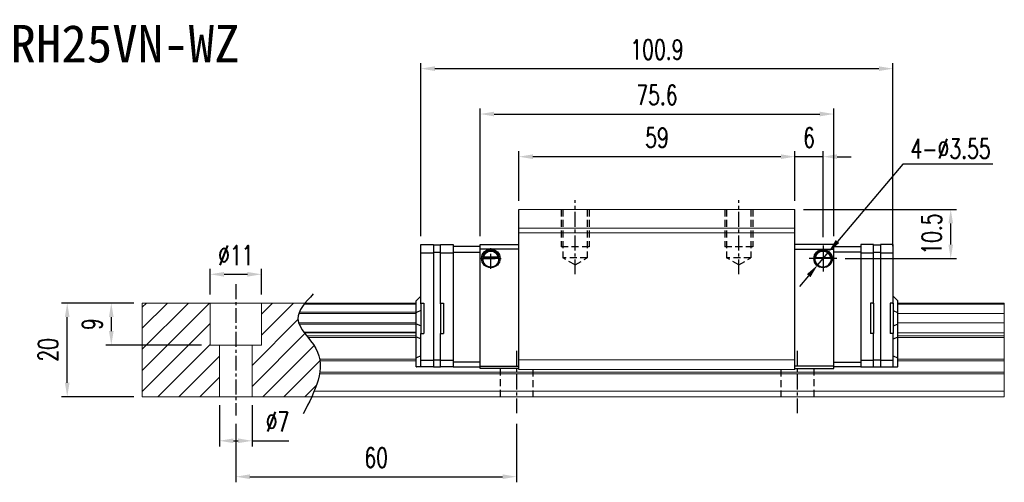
# Model space of a CAD drawing. Header units: millimetres. Extents: x 336 to 669, y 334 to 607.
# Tile 2 of 2: x 458 to 669, y 334 to 433. Entities that reach past the tile are written whole.
import ezdxf
from ezdxf.enums import TextEntityAlignment as Align

# ---------------------------------------------------------------- set-up
doc = ezdxf.new("R2010")
doc.units = ezdxf.units.MM
doc.header["$PDSIZE"] = -1
doc.linetypes.add('CENTER', pattern=[10.16, 6.35, -1.27, 1.27, -1.27])
doc.linetypes.add('DASHED', pattern=[0.75, 0.5, -0.25])
for name, color, linetype in [('2', 7, 'Continuous'), ('CHA', 7, 'Continuous'), ('CL', 1, 'CENTER'), ('DIM', 4, 'Continuous'), ('HID', 2, 'DASHED'), ('OUT', 3, 'Continuous')]:
    doc.layers.add(name, color=color, linetype=linetype)
doc.styles.add('DIM-7', font='SIMPLEX.shx', dxfattribs={"width": 0.7, "bigfont": 'chineset.shx'})
doc.styles.add('T', font='kaiu.ttf')
doc.dimstyles.new('CNS', dxfattribs={"dimtxt": 3.5, "dimasz": 2.5, "dimexe": 1, "dimexo": 1.5, "dimgap": 0.09, "dimtad": 0, "dimdsep": 46, "dimtxsty": 'DIM-7', "dimcen": 0.09, "dimclrd": 1, "dimclre": 1, "dimclrt": 4, "dimadec": 0, "dimazin": 0, "dimtfac": 1, "dimtix": 1, "dimtmove": 2, "dimatfit": 3, "dimfxl": 1, "dimtvp": 0.971429, "dimtolj": 1, "dimarcsym": 0})
doc.dimstyles.new('CNSx1 (指線專用)', dxfattribs={"dimscale": 0.8, "dimtxt": 3.5, "dimasz": 2.5, "dimexe": 1, "dimexo": 1.5, "dimgap": 1, "dimtad": 1, "dimtih": 1, "dimtoh": 1, "dimdsep": 46, "dimtxsty": 'DIM-7', "dimcen": 0.09, "dimclrd": 256, "dimclre": 256, "dimclrt": 4, "dimadec": 0, "dimazin": 0, "dimtfac": 1, "dimtix": 1, "dimtmove": 1, "dimatfit": 3, "dimfxl": 1, "dimtvp": 0.971429, "dimtolj": 1, "dimarcsym": 0})

# ---------------------------------------------------------------- blocks, each defined once
blk = doc.blocks.new('*D5')
at = {"layer": 'DEFPOINTS', "color": 0}
for p in [(468.34, 372.54), (484.37, 372.54), (484.37, 352.54)]:
    blk.add_point(p, dxfattribs=at)
at = {"layer": 'DIM', "color": 7, "lineweight": -2}
for p, q in [((482.57, 372.54), (467.14, 372.54)), ((468.34, 355.54), (468.34, 369.54)), ((482.57, 352.54), (467.14, 352.54))]:
    blk.add_line(p, q, dxfattribs=at)
at = {"layer": 'DIM', "color": 7}
for points in [[(467.84, 369.54), (468.84, 369.54), (468.34, 372.54)], [(467.84, 355.54), (468.84, 355.54), (468.34, 352.54)]]:
    blk.add_solid(points, dxfattribs=at)
at = {"layer": 'DIM', "color": 7, "insert": (464.26, 362.54), "char_height": 4.2, "attachment_point": 5, "rotation": 90, "style": 'DIM-7'}
blk.add_mtext('\\A1;20', dxfattribs=at)
blk = doc.blocks.new('*D6')
at = {"layer": 'DEFPOINTS', "color": 0}
for p in [(509.87, 378.68), (498.87, 372.54), (509.87, 372.54)]:
    blk.add_point(p, dxfattribs=at)
at = {"layer": 'DIM', "color": 7, "lineweight": -2}
for p, q in [((498.87, 374.34), (498.87, 379.88)), ((509.87, 374.34), (509.87, 379.88)), ((501.87, 378.68), (506.87, 378.68))]:
    blk.add_line(p, q, dxfattribs=at)
at = {"layer": 'DIM', "color": 7}
for points in [[(501.87, 379.18), (501.87, 378.18), (498.87, 378.68)], [(506.87, 379.18), (506.87, 378.18), (509.87, 378.68)]]:
    blk.add_solid(points, dxfattribs=at)
at = {"layer": 'DIM', "color": 7, "insert": (504.37, 382.76), "char_height": 4.2, "attachment_point": 5, "style": 'DIM-7'}
blk.add_mtext('\\A1;%%C11', dxfattribs=at)
blk = doc.blocks.new('*D7')
at = {"layer": 'DEFPOINTS', "color": 0}
for p in [(500.87, 352.54), (507.87, 352.54), (507.87, 343.13)]:
    blk.add_point(p, dxfattribs=at)
at = {"layer": 'DIM', "color": 7, "lineweight": -2}
for p, q in [((500.87, 350.74), (500.87, 341.93)), ((507.87, 350.74), (507.87, 341.93)), ((503.87, 343.13), (504.87, 343.13)), ((507.87, 343.13), (515.71, 343.13))]:
    blk.add_line(p, q, dxfattribs=at)
at = {"layer": 'DIM', "color": 7}
for points in [[(503.87, 343.63), (503.87, 342.63), (500.87, 343.13)], [(504.87, 343.63), (504.87, 342.63), (507.87, 343.13)]]:
    blk.add_solid(points, dxfattribs=at)
at = {"layer": 'DIM', "color": 7, "insert": (513.29, 347.21), "char_height": 4.2, "attachment_point": 5, "style": 'DIM-7'}
blk.add_mtext('\\A1;%%C7', dxfattribs=at)
blk = doc.blocks.new('*D9')
at = {"layer": 'DEFPOINTS', "color": 0}
for p in [(504.37, 348.54), (564.37, 348.54), (564.37, 335.46)]:
    blk.add_point(p, dxfattribs=at)
at = {"layer": 'DIM', "color": 7, "lineweight": -2}
for p, q in [((504.37, 346.74), (504.37, 334.26)), ((564.37, 346.74), (564.37, 334.26)), ((507.37, 335.46), (561.37, 335.46))]:
    blk.add_line(p, q, dxfattribs=at)
at = {"layer": 'DIM', "color": 7}
for points in [[(507.37, 335.96), (507.37, 334.96), (504.37, 335.46)], [(561.37, 335.96), (561.37, 334.96), (564.37, 335.46)]]:
    blk.add_solid(points, dxfattribs=at)
at = {"layer": 'DIM', "color": 7, "insert": (534.37, 339.54), "char_height": 4.2, "attachment_point": 5, "style": 'DIM-7'}
blk.add_mtext('\\A1;60', dxfattribs=at)
blk = doc.blocks.new('*D11')
at = {"layer": 'DEFPOINTS', "color": 0}
for p in [(564.87, 403.8), (564.87, 392.54), (623.87, 392.54)]:
    blk.add_point(p, dxfattribs=at)
at = {"layer": 'DIM', "color": 7, "lineweight": -2}
for p, q in [((564.87, 394.34), (564.87, 405)), ((623.87, 394.34), (623.87, 405)), ((620.87, 403.8), (567.87, 403.8))]:
    blk.add_line(p, q, dxfattribs=at)
at = {"layer": 'DIM', "color": 7}
for points in [[(567.87, 404.3), (567.87, 403.3), (564.87, 403.8)], [(620.87, 404.3), (620.87, 403.3), (623.87, 403.8)]]:
    blk.add_solid(points, dxfattribs=at)
at = {"layer": 'DIM', "color": 7, "insert": (594.37, 407.88), "char_height": 4.2, "attachment_point": 5, "style": 'DIM-7'}
blk.add_mtext('\\A1;59', dxfattribs=at)
blk = doc.blocks.new('*D12')
at = {"layer": 'DEFPOINTS', "color": 0}
for p in [(623.87, 403.8), (623.87, 392.54), (629.87, 384.82)]:
    blk.add_point(p, dxfattribs=at)
at = {"layer": 'DIM', "color": 7, "lineweight": -2}
for p, q in [((623.87, 394.34), (623.87, 405)), ((629.87, 386.62), (629.87, 405)), ((620.87, 403.8), (617.87, 403.8)), ((629.87, 403.8), (623.87, 403.8)), ((632.87, 403.8), (635.87, 403.8))]:
    blk.add_line(p, q, dxfattribs=at)
at = {"layer": 'DIM', "color": 7}
for points in [[(620.87, 404.3), (620.87, 403.3), (623.87, 403.8)], [(632.87, 404.3), (632.87, 403.3), (629.87, 403.8)]]:
    blk.add_solid(points, dxfattribs=at)
at = {"layer": 'DIM', "color": 7, "insert": (626.87, 407.88), "char_height": 4.2, "attachment_point": 5, "style": 'DIM-7'}
blk.add_mtext('\\A1;6', dxfattribs=at)
blk = doc.blocks.new('*D13')
at = {"layer": 'DEFPOINTS', "color": 0}
for p in [(623.87, 392.54), (657.16, 392.54), (632.83, 382.04)]:
    blk.add_point(p, dxfattribs=at)
at = {"layer": 'DIM', "color": 7, "lineweight": -2}
for p, q in [((625.67, 392.54), (658.36, 392.54)), ((657.16, 385.04), (657.16, 389.54)), ((634.63, 382.04), (658.36, 382.04))]:
    blk.add_line(p, q, dxfattribs=at)
at = {"layer": 'DIM', "color": 7}
for points in [[(656.66, 389.54), (657.66, 389.54), (657.16, 392.54)], [(656.66, 385.04), (657.66, 385.04), (657.16, 382.04)]]:
    blk.add_solid(points, dxfattribs=at)
at = {"layer": 'DIM', "color": 7, "insert": (653.08, 387.29), "char_height": 4.2, "attachment_point": 5, "rotation": 90, "style": 'DIM-7'}
blk.add_mtext('\\A1;10.5', dxfattribs=at)
blk = doc.blocks.new('*D18')
at = {"layer": 'DEFPOINTS', "color": 0}
for p in [(632.17, 412.91), (556.57, 385.04), (632.17, 385.04)]:
    blk.add_point(p, dxfattribs=at)
at = {"layer": 'DIM', "color": 7, "lineweight": -2}
for p, q in [((556.57, 386.84), (556.57, 414.11)), ((559.57, 412.91), (629.17, 412.91)), ((632.17, 386.84), (632.17, 414.11))]:
    blk.add_line(p, q, dxfattribs=at)
at = {"layer": 'DIM', "color": 7}
for points in [[(559.57, 413.41), (559.57, 412.41), (556.57, 412.91)], [(629.17, 413.41), (629.17, 412.41), (632.17, 412.91)]]:
    blk.add_solid(points, dxfattribs=at)
at = {"layer": 'DIM', "color": 7, "insert": (594.37, 416.99), "char_height": 4.2, "attachment_point": 5, "style": 'DIM-7'}
blk.add_mtext('\\A1;75.6', dxfattribs=at)
blk = doc.blocks.new('*D70')
at = {"layer": 'DEFPOINTS', "color": 0}
for p in [(484.37, 372.54), (477.76, 363.54), (498.87, 363.54)]:
    blk.add_point(p, dxfattribs=at)
at = {"layer": 'DIM', "color": 7, "lineweight": -2}
for p, q in [((482.57, 372.54), (476.56, 372.54)), ((477.76, 369.54), (477.76, 366.54)), ((497.07, 363.54), (476.56, 363.54))]:
    blk.add_line(p, q, dxfattribs=at)
at = {"layer": 'DIM', "color": 7}
for points in [[(477.26, 369.54), (478.26, 369.54), (477.76, 372.54)], [(477.26, 366.54), (478.26, 366.54), (477.76, 363.54)]]:
    blk.add_solid(points, dxfattribs=at)
at = {"layer": 'DIM', "color": 7, "insert": (473.68, 368.04), "char_height": 4.2, "attachment_point": 5, "rotation": 90, "style": 'DIM-7'}
blk.add_mtext('\\A1;9', dxfattribs=at)
blk = doc.blocks.new('*D72')
at = {"layer": 'DEFPOINTS', "color": 0}
for p in [(644.82, 422.6), (543.92, 385.04), (644.82, 382.88)]:
    blk.add_point(p, dxfattribs=at)
at = {"layer": 'DIM', "color": 7, "lineweight": -2}
for p, q in [((543.92, 386.84), (543.92, 423.8)), ((644.82, 384.68), (644.82, 423.8)), ((546.92, 422.6), (641.82, 422.6))]:
    blk.add_line(p, q, dxfattribs=at)
at = {"layer": 'DIM', "color": 7}
for points in [[(546.92, 423.1), (546.92, 422.1), (543.92, 422.6)], [(641.82, 423.1), (641.82, 422.1), (644.82, 422.6)]]:
    blk.add_solid(points, dxfattribs=at)
at = {"layer": 'DIM', "color": 7, "insert": (594.37, 426.68), "char_height": 4.2, "attachment_point": 5, "style": 'DIM-7'}
blk.add_mtext('\\A1;100.9', dxfattribs=at)
blk = doc.blocks.new('*D116')
at = {"layer": 'DEFPOINTS', "color": 0}
for p in [(631.02, 383.4), (628.73, 380.69)]:
    blk.add_point(p, dxfattribs=at)
at = {"layer": 'DIM', "color": 0, "lineweight": -2}
for p, q in [((646.89, 402.21), (632.95, 385.69)), ((666.15, 402.21), (646.89, 402.21)), ((628.73, 380.69), (631.02, 383.4)), ((626.79, 378.39), (624.86, 376.1))]:
    blk.add_line(p, q, dxfattribs=at)
at = {"layer": 'DIM', "color": 0}
for points in [[(632.57, 386.01), (633.33, 385.37), (631.02, 383.4)], [(626.41, 378.71), (627.18, 378.07), (628.73, 380.69)]]:
    blk.add_solid(points, dxfattribs=at)
at = {"layer": 'DIM', "color": 0, "insert": (657.12, 405.51), "char_height": 4.2, "attachment_point": 5, "style": 'DIM-7'}
blk.add_mtext('\\A1;4-∅3.55', dxfattribs=at)

msp = doc.modelspace()

# ---------------------------------------------------------------- linework, layer by layer
at = {"layer": '2', "color": 0, "linetype": 'Continuous'}
for p, q in [((564.873, 358.342), (564.873, 392.542)), ((623.873, 358.342), (623.873, 392.542)), ((543.923, 372.363), (543.923, 385.042)), ((543.923, 385.042), (546.623, 385.042)), ((543.923, 383.268), (546.623, 383.268)), ((546.623, 385.042), (546.623, 358.942)), ((546.623, 384.942), (548.123, 384.942)), ((546.623, 383.442), (548.123, 383.442)), ((548.123, 372.363), (548.123, 385.042)), ((548.123, 385.042), (550.823, 385.042)), ((548.123, 383.268), (550.823, 383.268)), ((550.823, 385.042), (550.823, 358.942)), ((556.573, 384.642), (550.823, 384.642)), ((550.823, 383.442), (556.573, 383.442)), ((556.573, 385.042), (564.873, 385.042)), ((556.573, 358.542), (556.573, 385.042)), ((564.873, 384.042), (556.573, 384.042)), ((623.873, 384.042), (632.173, 384.042)), ((632.173, 385.042), (623.874, 385.042)), ((632.173, 358.542), (632.173, 385.042)), ((632.173, 384.642), (637.923, 384.642)), ((637.923, 383.442), (632.173, 383.442)), ((640.623, 385.042), (637.923, 385.042)), ((637.923, 385.042), (637.923, 358.942)), ((637.923, 383.268), (640.623, 383.268)), ((640.623, 383.238), (640.623, 385.042)), ((640.623, 384.942), (642.123, 384.942)), ((640.623, 383.442), (642.123, 383.442)), ((640.623, 382.884), (640.623, 383.238)), ((644.823, 385.042), (642.123, 385.042)), ((642.123, 385.042), (642.123, 358.942)), ((642.123, 383.268), (644.823, 383.268)), ((644.823, 383.238), (644.823, 385.042)), ((644.823, 382.884), (644.823, 383.238)), ((557.099, 382.114), (560.648, 382.114)), ((560.505, 382.247), (557.242, 382.247)), ((560.429, 382.314), (557.318, 382.314)), ((631.648, 382.092), (628.099, 382.092)), ((628.242, 382.225), (631.505, 382.225)), ((628.319, 382.292), (631.429, 382.292)), ((640.623, 372.341), (640.623, 382.884)), ((644.823, 372.341), (644.823, 382.884)), ((542.923, 373.042), (542.973, 373.092)), ((542.923, 370.538), (542.923, 373.042)), ((543.923, 374.042), (542.973, 373.092)), ((543.923, 372.542), (543.923, 366.042)), ((543.923, 372.542), (544.523, 372.542)), ((544.523, 372.542), (544.523, 366.042)), ((548.123, 372.542), (548.123, 366.042)), ((548.123, 372.542), (548.723, 372.542)), ((548.723, 372.542), (548.723, 366.042)), ((640.023, 372.542), (640.023, 366.042)), ((640.623, 372.542), (640.023, 372.542)), ((640.623, 372.542), (640.623, 366.042)), ((644.223, 372.542), (644.223, 366.042)), ((644.823, 372.542), (644.223, 372.542)), ((644.823, 374.042), (645.773, 373.092)), ((644.823, 372.542), (644.823, 366.042)), ((645.823, 373.042), (645.773, 373.092)), ((645.823, 370.538), (645.823, 373.042)), ((542.923, 370.538), (542.973, 370.557)), ((542.923, 368.045), (542.923, 370.538)), ((543.923, 370.932), (542.973, 370.557)), ((644.823, 370.932), (645.773, 370.557)), ((645.823, 370.538), (645.773, 370.557)), ((645.823, 368.045), (645.823, 370.538)), ((542.923, 365.311), (542.923, 368.045)), ((542.923, 368.045), (542.973, 368.026)), ((543.923, 367.652), (542.973, 368.026)), ((644.823, 367.652), (645.773, 368.026)), ((645.823, 368.045), (645.773, 368.026)), ((645.823, 365.311), (645.823, 368.045)), ((542.923, 360.832), (542.923, 365.311)), ((542.923, 365.311), (542.973, 365.291)), ((543.923, 364.917), (542.973, 365.291)), ((543.923, 366.042), (544.523, 366.042)), ((543.923, 358.942), (543.923, 366.042)), ((548.123, 366.042), (548.723, 366.042)), ((548.123, 360.499), (548.123, 366.042)), ((640.623, 366.042), (640.023, 366.042)), ((640.623, 360.499), (640.623, 366.042)), ((644.823, 366.042), (644.223, 366.042)), ((644.823, 360.499), (644.823, 366.042)), ((644.823, 364.917), (645.773, 365.291)), ((645.823, 365.311), (645.773, 365.291)), ((645.823, 360.832), (645.823, 365.311)), ((542.923, 360.832), (542.973, 360.853)), ((542.923, 358.942), (542.923, 360.832)), ((543.923, 361.246), (542.973, 360.853)), ((543.923, 360.317), (546.623, 360.321)), ((546.623, 360.442), (548.123, 360.442)), ((548.123, 360.146), (548.123, 360.499)), ((548.123, 360.317), (550.823, 360.321)), ((548.123, 359.088), (548.123, 360.146)), ((556.573, 359.942), (550.823, 359.942)), ((632.173, 359.942), (637.923, 359.942)), ((637.923, 360.317), (640.623, 360.317)), ((640.623, 360.146), (640.623, 360.499)), ((640.623, 360.442), (642.123, 360.442)), ((640.623, 358.942), (640.623, 360.146)), ((642.123, 360.317), (644.823, 360.317)), ((644.823, 361.246), (645.773, 360.853)), ((644.823, 360.146), (644.823, 360.499)), ((644.823, 359.088), (644.823, 360.146)), ((645.823, 360.832), (645.773, 360.853)), ((645.823, 358.942), (645.823, 360.832)), ((542.923, 358.942), (542.973, 358.942)), ((543.923, 358.942), (542.973, 358.942)), ((546.623, 358.942), (543.923, 358.942)), ((546.623, 358.942), (548.123, 358.942)), ((548.123, 358.942), (548.123, 359.088)), ((550.823, 358.942), (548.123, 358.942)), ((550.823, 358.942), (556.573, 358.942)), ((556.573, 359.042), (564.873, 359.042)), ((564.873, 358.542), (556.573, 358.542)), ((632.173, 359.042), (623.873, 359.042)), ((623.873, 358.542), (632.173, 358.542)), ((637.923, 358.942), (632.173, 358.942)), ((637.923, 358.942), (640.623, 358.942)), ((640.623, 358.942), (642.123, 358.942)), ((642.123, 358.942), (644.823, 358.942)), ((644.823, 358.942), (644.823, 359.088)), ((644.823, 358.942), (645.773, 358.942)), ((645.823, 358.942), (645.773, 358.942))]:
    msp.add_line(p, q, dxfattribs=at)
at = {"layer": '2', "color": 0, "linetype": 'Continuous', "extrusion": (0, 0, -1)}
for centre, radius, start, end in [((-558.873, 382.064), 1.975, 270, 90), ((-558.873, 382.064), 1.575, 9.1332, 90), ((-558.873, 382.064), 1.975, 90, 270), ((-558.873, 382.064), 1.575, 90, 170.8668), ((-629.874, 382.042), 1.975, 270, 90), ((-629.874, 382.042), 1.575, 9.1332, 90), ((-629.874, 382.042), 1.975, 90, 270), ((-629.874, 382.042), 1.575, 90, 170.8668)]:
    msp.add_arc(centre, radius, start, end, dxfattribs=at)
at = {"layer": '2', "color": 0, "linetype": 'Continuous'}
for centre, start, end in [((558.873, 382.064), 90, 270), ((558.873, 382.064), 270, 90), ((629.874, 382.042), 90, 270), ((629.874, 382.042), 270, 90)]:
    msp.add_arc(centre, 1.775, start, end, dxfattribs=at)
for points, knots in [([(557.242, 382.247), (557.258, 382.323), (557.28, 382.413), (557.343, 382.602), (557.386, 382.704), (557.491, 382.9), (557.554, 382.996), (557.726, 383.207), (557.845, 383.318), (558.104, 383.498), (558.249, 383.571), (558.551, 383.668), (558.713, 383.695), (558.873, 383.695)], [0, 0, 0, 0, 0.1376864, 0.1376864, 0.275472, 0.275472, 0.4123557, 0.4123557, 0.6064308, 0.6064308, 0.8046387, 0.8046387, 1, 1, 1, 1]), ([(558.873, 383.695), (559.025, 383.695), (559.177, 383.671), (559.494, 383.575), (559.66, 383.491), (559.93, 383.293), (560.044, 383.182), (560.216, 382.963), (560.283, 382.856), (560.389, 382.642), (560.43, 382.532), (560.479, 382.366), (560.494, 382.303), (560.505, 382.247)], [0, 0, 0, 0, 0.1837975, 0.1837975, 0.4104893, 0.4104893, 0.6000274, 0.6000274, 0.749109, 0.749109, 0.8991923, 0.8991923, 1, 1, 1, 1]), ([(629.874, 383.673), (629.723, 383.673), (629.57, 383.649), (629.253, 383.553), (629.087, 383.469), (628.817, 383.271), (628.703, 383.16), (628.531, 382.941), (628.464, 382.834), (628.358, 382.62), (628.317, 382.51), (628.268, 382.344), (628.254, 382.281), (628.242, 382.225)], [0, 0, 0, 0, 0.1837975, 0.1837975, 0.4104893, 0.4104893, 0.6000274, 0.6000274, 0.749109, 0.749109, 0.8991923, 0.8991923, 1, 1, 1, 1]), ([(631.505, 382.225), (631.49, 382.301), (631.468, 382.391), (631.404, 382.58), (631.361, 382.682), (631.256, 382.878), (631.193, 382.974), (631.021, 383.185), (630.902, 383.296), (630.643, 383.477), (630.498, 383.549), (630.196, 383.646), (630.034, 383.673), (629.874, 383.673)], [0, 0, 0, 0, 0.1376864, 0.1376864, 0.275472, 0.275472, 0.4123557, 0.4123557, 0.6064308, 0.6064308, 0.8046387, 0.8046387, 1, 1, 1, 1])]:
    msp.add_open_spline(points, degree=3, knots=knots, dxfattribs=at)
for points in [[(557.242, 382.247), (557.267, 382.269), (557.293, 382.292), (557.318, 382.314)], [(560.429, 382.314), (560.454, 382.292), (560.48, 382.269), (560.505, 382.247)], [(628.319, 382.292), (628.293, 382.27), (628.267, 382.247), (628.242, 382.225)], [(631.505, 382.225), (631.48, 382.247), (631.454, 382.27), (631.429, 382.292)]]:
    msp.add_open_spline(points, degree=3, dxfattribs=at)
at = {"layer": 'CL', "color": 0, "ltscale": 0.5}
for p, q in [((576.873, 378.691), (576.873, 394.542)), ((611.873, 378.691), (611.873, 394.542)), ((558.873, 379.847), (558.873, 384.281)), ((556.657, 382.064), (561.09, 382.064)), ((504.373, 376.542), (504.373, 348.542)), ((564.373, 362.342), (564.373, 348.542)), ((624.373, 362.342), (624.373, 348.542))]:
    msp.add_line(p, q, dxfattribs=at)
at = {"layer": 'DIM', "color": 0}
for p, q in [((629.874, 384.824), (629.874, 379.259)), ((632.835, 382.042), (626.913, 382.042)), ((484.373, 371.644), (485.271, 372.542)), ((484.373, 367.154), (489.761, 372.542)), ((484.373, 362.664), (494.251, 372.542)), ((484.373, 358.174), (498.741, 372.542)), ((509.873, 370.203), (512.212, 372.542)), ((509.873, 365.713), (516.702, 372.542)), ((507.873, 359.223), (517.652, 369.002)), ((484.373, 353.684), (498.873, 368.184)), ((507.873, 354.733), (519.159, 366.019)), ((487.722, 352.542), (498.873, 363.693)), ((510.172, 352.542), (521.096, 363.465)), ((492.212, 352.542), (500.873, 361.203)), ((514.662, 352.542), (522.332, 360.211)), ((496.702, 352.542), (500.873, 356.713)), ((519.153, 352.542), (521.598, 354.987))]:
    msp.add_line(p, q, dxfattribs=at)
msp.add_open_spline([(520.927, 374.504), (519.245, 372.713), (515.587, 368.817), (525.113, 361.132), (521.297, 353.747), (518.784, 348.883)], degree=3, knots=[0, 0, 0, 0, 6.2737393, 13.647637, 27.8750855, 27.8750855, 27.8750855, 27.8750855], dxfattribs=at)
at = {"layer": 'HID', "color": 0, "ltscale": 3}
for p, q in [((573.873, 392.542), (573.873, 384.542)), ((574.273, 392.542), (574.273, 382.192)), ((579.473, 392.542), (579.473, 382.192)), ((579.873, 392.542), (579.873, 384.542)), ((608.873, 392.542), (608.873, 384.542)), ((609.273, 392.542), (609.273, 382.192)), ((614.473, 392.542), (614.473, 382.192)), ((614.873, 392.542), (614.873, 384.542)), ((579.873, 384.542), (573.873, 384.542)), ((614.873, 384.542), (608.873, 384.542)), ((579.473, 382.192), (574.273, 382.192)), ((576.873, 380.691), (574.273, 382.192)), ((576.873, 380.69), (579.473, 382.192)), ((611.873, 380.691), (609.273, 382.192)), ((614.473, 382.192), (609.273, 382.192)), ((611.873, 380.69), (614.473, 382.192)), ((560.873, 358.542), (560.873, 352.542)), ((567.873, 358.342), (567.873, 352.542)), ((620.873, 358.342), (620.873, 352.542)), ((627.873, 358.542), (627.873, 352.542))]:
    msp.add_line(p, q, dxfattribs=at)
at = {"layer": 'OUT', "color": 0, "linetype": 'Continuous', "lineweight": 15}
for p, q in [((623.873, 392.542), (564.873, 392.542)), ((623.873, 388.542), (564.873, 388.542)), ((623.873, 387.542), (564.873, 387.542)), ((484.373, 372.542), (484.373, 352.542)), ((542.923, 372.542), (484.373, 372.542)), ((498.873, 363.542), (498.873, 372.542)), ((509.873, 363.542), (509.873, 372.542)), ((668.609, 372.542), (645.823, 372.542)), ((668.609, 372.542), (668.609, 372.285)), ((542.923, 370.576), (517.921, 370.576)), ((542.923, 372.285), (518.966, 372.285)), ((668.609, 372.285), (645.823, 372.285)), ((668.609, 372.285), (668.609, 370.576)), ((668.609, 370.576), (668.609, 370.281)), ((542.923, 368.301), (517.808, 368.301)), ((542.923, 370.281), (517.811, 370.281)), ((668.609, 370.281), (645.823, 370.281)), ((668.609, 368.301), (645.823, 368.301)), ((668.609, 370.281), (668.609, 368.301)), ((668.609, 368.301), (668.609, 368.006)), ((542.923, 368.006), (517.919, 368.006)), ((542.923, 366.326), (518.928, 366.326)), ((542.923, 366.162), (519.051, 366.162)), ((668.609, 366.162), (645.823, 366.162)), ((668.609, 368.006), (668.609, 366.326)), ((668.609, 366.326), (668.609, 366.162)), ((668.609, 366.162), (668.609, 365.568)), ((542.923, 365.568), (519.51, 365.568)), ((542.923, 365.214), (519.79, 365.214)), ((668.609, 365.568), (645.823, 365.568)), ((668.609, 365.214), (645.823, 365.214)), ((668.609, 365.568), (668.609, 365.214)), ((668.609, 365.214), (668.609, 360.549)), ((509.873, 363.542), (498.873, 363.542)), ((500.873, 363.542), (500.873, 352.542)), ((507.873, 363.542), (507.873, 352.542)), ((542.923, 360.549), (522.281, 360.549)), ((542.923, 360.195), (522.334, 360.195)), ((623.873, 360.392), (564.873, 360.392)), ((668.609, 360.549), (645.823, 360.549)), ((668.609, 360.195), (645.823, 360.195)), ((668.609, 360.549), (668.609, 360.195)), ((668.609, 360.195), (668.609, 357.788)), ((668.609, 357.788), (522.301, 357.788)), ((623.873, 358.342), (564.873, 358.342)), ((668.609, 357.788), (668.609, 357.435)), ((635.874, 357.434), (522.247, 357.434)), ((668.609, 357.434), (635.874, 357.434)), ((668.609, 357.434), (668.609, 353.742)), ((668.609, 353.742), (521.125, 353.742)), ((668.609, 353.742), (668.609, 352.542)), ((650.374, 352.542), (484.373, 352.542)), ((668.609, 352.542), (650.374, 352.542))]:
    msp.add_line(p, q, dxfattribs=at)

# ---------------------------------------------------------------- texts
at = {"layer": 'CHA', "color": 7, "style": 'T'}
msp.add_text('TRH25VN-WZ', height=8, dxfattribs=at).set_placement((477.971, 427.875), align=Align.MIDDLE)

# ---------------------------------------------------------------- dimensions: what is measured, and where the dimension line sits
at = {"layer": 'DIM', "color": 0}
for base, p1, p2, angle, picture, middle in [((644.823, 422.6), (543.923, 385.042), (644.823, 382.884), 180, '*D72', (594.373, 426.68)), ((657.156, 392.542), (632.835, 382.042), (623.873, 392.542), 90, '*D13', (653.076, 387.292)), ((468.344, 372.542), (484.373, 352.542), (484.373, 372.542), 90, '*D5', (464.264, 362.542)), ((477.761, 363.542), (484.373, 372.542), (498.873, 363.542), 270, '*D70', (473.681, 368.042))]:
    dim = msp.add_linear_dim(base=base, p1=p1, p2=p2, angle=angle, dimstyle='CNS', override={"dimscale": 1.2, "dimclrd": 7, "dimclre": 7, "dimclrt": 7}, dxfattribs=at)
    dim.commit()
    dim.dimension.update_dxf_attribs({"geometry": picture, "text_midpoint": middle})
for base, p1, p2, picture, middle in [((632.173, 412.911), (556.573, 385.042), (632.173, 385.042), '*D18', (594.373, 416.991)), ((564.873, 403.798), (623.873, 392.542), (564.873, 392.542), '*D11', (594.373, 407.878)), ((623.873, 403.798), (629.874, 384.824), (623.873, 392.542), '*D12', (626.874, 407.878)), ((564.373, 335.465), (504.373, 348.542), (564.373, 348.542), '*D9', (534.373, 339.545))]:
    dim = msp.add_linear_dim(base=base, p1=p1, p2=p2, dimstyle='CNS', override={"dimscale": 1.2, "dimclrd": 7, "dimclre": 7, "dimclrt": 7}, dxfattribs=at)
    dim.commit()
    dim.dimension.update_dxf_attribs({"geometry": picture, "text_midpoint": middle})
dim = msp.add_diameter_dim_2p(p1=(628.729, 380.685), p2=(631.018, 383.399), text='4-<>', dimstyle='CNSx1 (指線專用)', override={"dimscale": 1.2, "dimclrd": 0, "dimclre": 0, "dimclrt": 0}, dxfattribs=at)
dim.commit()
dim.dimension.update_dxf_attribs({"geometry": '*D116', "text_midpoint": (646.893, 402.215), "dimtype": 163})
dim = msp.add_linear_dim(base=(509.873, 378.685), p1=(498.873, 372.542), p2=(509.873, 372.542), text='%%C<>', dimstyle='CNS', override={"dimscale": 1.2, "dimclrd": 7, "dimclre": 7, "dimclrt": 7}, dxfattribs=at)
dim.commit()
dim.dimension.update_dxf_attribs({"geometry": '*D6', "text_midpoint": (504.373, 382.765)})
dim = msp.add_linear_dim(base=(507.873, 343.126), p1=(500.873, 352.542), p2=(507.873, 352.542), text='%%C<>', dimstyle='CNS', override={"dimscale": 1.2, "dimclrd": 7, "dimclre": 7, "dimclrt": 7, "dimtmove": 0}, dxfattribs=at)
dim.commit()
dim.dimension.update_dxf_attribs({"geometry": '*D7', "text_midpoint": (513.291, 343.126), "dimtype": 160})

doc.saveas('drawing.dxf')
